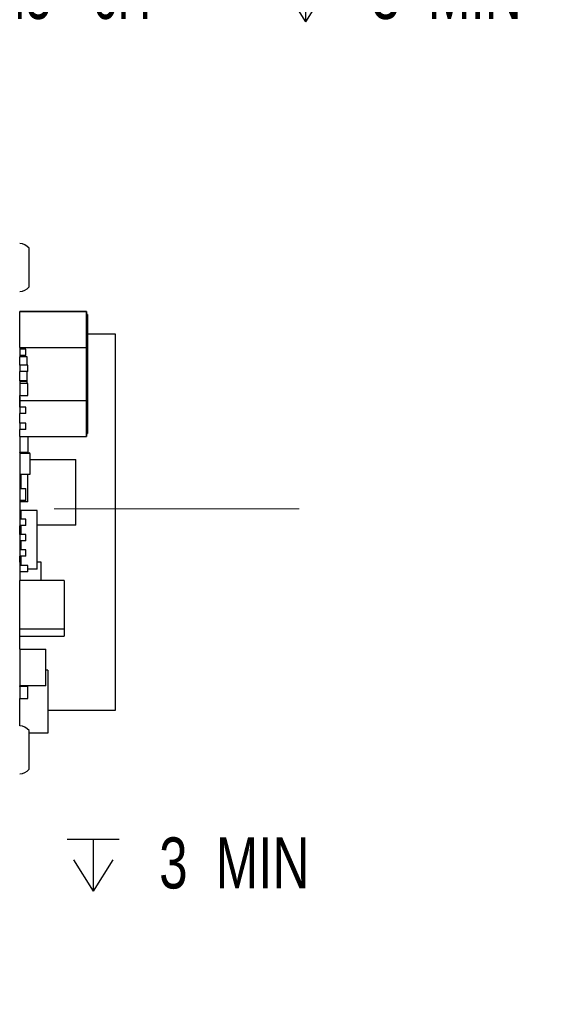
# Paper-space layout 'FFC body' of a CAD drawing. Header units: millimetres. Extents: x 5 to 274, y 4 to 211.
# Tile 4 of 14: x 134 to 162, y 87 to 138. Entities that reach past the tile are written whole.
import ezdxf

# ---------------------------------------------------------------- set-up
doc = ezdxf.new("R2010")
doc.units = ezdxf.units.MM
doc.linetypes.add('CENTERX2', pattern=[20.32, 12.7, -2.54, 2.54, -2.54])
doc.layers.add('DIMENSIONS', color=8, linetype='Continuous')
doc.styles.add('SLDTEXTSTYLE0', font='TXT', dxfattribs={"width": 0.75})
doc.styles.add('SLDTEXTSTYLE3', font='TXT', dxfattribs={"width": 0.675})
doc.dimstyles.new('SLDDIMSTYLE9', dxfattribs={"dimtxt": 2.645833, "dimasz": 3.302, "dimexe": 0, "dimexo": 0.0625, "dimgap": 0.661458, "dimtad": 0, "dimtih": 1, "dimtoh": 1, "dimdec": 6, "dimrnd": 1e-09, "dimzin": 12, "dimdsep": 46, "dimtxsty": 'SLDTEXTSTYLE0', "dimsah": 1, "dimcen": 0, "dimadec": 0, "dimazin": 3, "dimtfac": 1, "dimtofl": 0, "dimtmove": 0, "dimatfit": 3, "dimfxl": 1, "dimfrac": 2, "dimtolj": 1, "dimtzin": 12, "dimarcsym": 0})

# ---------------------------------------------------------------- blocks, each defined once
blk = doc.blocks.new('SW_SYMBOL_HOLE_DEPTH')
at = {"layer": 'DIMENSIONS', "color": 0}
for p, q in [((0, 875), (800, 875)), ((400, 875), (400, 75)), ((100, 555), (400, 75)), ((700, 555), (400, 75))]:
    blk.add_line(p, q, dxfattribs=at)
blk = doc.blocks.new('_D_63')
at = {"layer": 'DIMENSIONS'}
for p, q in [((117.549, 105.606), (110.921, 94.125)), ((110.921, 94.125), (117.271, 94.125))]:
    blk.add_line(p, q, dxfattribs=at)
blk.add_solid([(117.549, 105.606), (115.458, 103), (116.338, 102.492)], dxfattribs=at)
at = {"layer": 'DIMENSIONS', "xscale": 0.0033796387, "yscale": 0.0033796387, "zscale": 0.0033796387}
blk.add_blockref('SW_SYMBOL_HOLE_DEPTH', (136.007, 92.39), dxfattribs=at)
at = {"layer": 'DIMENSIONS', "attachment_point": 1}
for s, insert, char_height, style in [('4X M2 - 6H', (117.271, 95.434), 2.6458, 'SLDTEXTSTYLE3'), ('3', (140.783, 95.434), 2.646, 'SLDTEXTSTYLE0'), ('MIN', (143.713, 95.434), 2.6458, 'SLDTEXTSTYLE0')]:
    blk.add_mtext(s, dxfattribs=dict(at, insert=insert, char_height=char_height, style=style))
blk = doc.blocks.new('_D_69')
at = {"layer": 'DIMENSIONS'}
for p, q in [((119.254, 145.023), (127.125, 139.192)), ((127.125, 139.192), (128.281, 139.192))]:
    blk.add_line(p, q, dxfattribs=at)
blk.add_solid([(119.254, 145.023), (121.605, 142.65), (122.21, 143.466)], dxfattribs=at)
at = {"layer": 'DIMENSIONS', "xscale": 0.0033796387, "yscale": 0.0033796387, "zscale": 0.0033796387}
blk.add_blockref('SW_SYMBOL_HOLE_DEPTH', (147.018, 137.457), dxfattribs=at)
at = {"layer": 'DIMENSIONS', "attachment_point": 1}
for s, insert, char_height, style in [('4X M3 - 6H', (128.281, 140.501), 2.6458, 'SLDTEXTSTYLE3'), ('3', (151.794, 140.501), 2.646, 'SLDTEXTSTYLE0'), ('MIN', (154.724, 140.501), 2.6458, 'SLDTEXTSTYLE0')]:
    blk.add_mtext(s, dxfattribs=dict(at, insert=insert, char_height=char_height, style=style))

psp = doc.layouts.new('FFC body')

# ---------------------------------------------------------------- linework, layer by layer
at = {"color": 7, "linetype": 'Continuous', "lineweight": 25}
for p, q in [((134.0491738, 123.9718718), (134.0491738, 125.9718718)), ((133.5636799, 120.8298598), (133.56368, 122.6963396)), ((137.01368, 122.6963396), (133.56368, 122.6963396)), ((133.94368, 122.6963396), (133.56368, 122.6963396)), ((133.56368, 122.6963396), (133.56368, 122.6963396)), ((133.5636801, 122.6963399), (137.0136801, 122.6963399)), ((133.5636801, 122.6963399), (133.9436801, 122.6963399)), ((133.5636801, 122.6963399), (133.5636801, 122.6963399)), ((133.94368, 122.6963396), (133.9436801, 122.6963399)), ((137.01368, 122.6963396), (137.0136799, 120.8298598)), ((137.0136799, 120.7583254), (137.01368, 122.5463396)), ((137.0136801, 122.6963399), (137.01368, 122.6963396)), ((137.01368, 122.5463396), (137.0136801, 122.5463399)), ((137.01368, 122.5463396), (137.06368, 122.5463396)), ((137.0136802, 120.8298605), (137.0136801, 122.6963399)), ((137.0636801, 122.5463399), (137.0136801, 122.5463399)), ((137.06368, 122.5463396), (137.0636799, 120.7583254)), ((137.0636801, 122.5463399), (137.06368, 122.5463396)), ((137.0636802, 120.7583261), (137.0636801, 122.5463399)), ((138.5136828, 121.5218733), (137.0636802, 121.5218733)), ((138.5136828, 102.0218748), (138.5136828, 121.5218733)), ((137.0636801, 121.0081754), (137.06368, 121.1995077)), ((133.5636799, 120.8298598), (133.5636799, 120.7358382)), ((133.5636799, 120.8298598), (137.0136799, 120.8298598)), ((133.56368, 120.7358382), (133.56368, 120.4068523)), ((133.8636794, 120.7358382), (133.56368, 120.7358382)), ((133.8636794, 120.4068523), (133.8636794, 120.7358382)), ((137.0136799, 120.8298598), (137.0136799, 118.0828191)), ((137.0136799, 118.1543534), (137.0136799, 120.7583254)), ((137.0136799, 120.7583254), (137.0636799, 120.7583254)), ((137.0136802, 118.0828198), (137.0136802, 120.8298605)), ((137.0636799, 120.7583254), (137.0636799, 118.1543534)), ((137.0636801, 120.6427644), (137.0636801, 120.2409439)), ((137.0636802, 118.1543541), (137.0636802, 120.7583261)), ((133.5636799, 120.4068523), (133.5636799, 120.3413394)), ((133.9436799, 120.3413394), (133.5636799, 120.3413394)), ((133.8636794, 120.4068523), (133.56368, 120.4068523)), ((133.56368, 119.9108413), (133.56368, 120.34134)), ((133.9436799, 119.9108413), (133.9436799, 120.3413394)), ((133.5536794, 119.8862659), (133.5536794, 119.6962659)), ((133.5536794, 119.6962659), (133.5636794, 119.6962659)), ((133.5636794, 119.0962659), (133.5636794, 119.5818554)), ((133.56368, 119.9108413), (133.56368, 119.5818554)), ((133.9636792, 119.9108413), (133.56368, 119.9108413)), ((133.9636792, 119.5818554), (133.56368, 119.5818554)), ((133.9436799, 118.9608425), (133.9436799, 119.5818554)), ((133.9636792, 119.5818554), (133.9636792, 119.9108413)), ((133.5536794, 119.0962659), (133.5636794, 119.0962659)), ((133.5536794, 119.0962659), (133.5536794, 118.9062659)), ((133.5636794, 119.0962659), (133.5536794, 119.0962659)), ((133.5536794, 119.0962659), (133.5536794, 119.0962659)), ((133.5636794, 119.0962659), (133.9436799, 119.0962659)), ((133.9436799, 119.0962659), (133.5636794, 119.0962659)), ((133.5636794, 119.0962659), (133.5636794, 119.0962659)), ((133.56368, 119.0608428), (133.56368, 118.9608425)), ((133.9436799, 119.0608428), (133.56368, 119.0608428)), ((133.9636792, 118.9608425), (133.56368, 118.9608425)), ((133.56368, 118.9608425), (133.56368, 118.3318572)), ((133.9636792, 118.3318572), (133.9636792, 118.9608425)), ((137.06368, 118.1806165), (137.06368, 118.6439093)), ((137.06368, 118.1806164), (137.06368, 118.6439092)), ((137.06368, 118.6082935), (137.06368, 118.0619929)), ((137.06368, 118.6082934), (137.06368, 118.0619928)), ((137.0636801, 118.1806166), (137.0636801, 118.6439094)), ((137.0636801, 118.2820069), (137.0636801, 118.6398883)), ((137.0636801, 118.6082936), (137.0636801, 118.061993)), ((133.5536794, 118.2619907), (133.5536794, 117.7819907)), ((133.5636794, 118.2619907), (133.5536794, 118.2619907)), ((133.5636799, 118.0828191), (133.5636799, 118.3318572)), ((133.5636799, 118.0828191), (137.0136799, 118.0828191)), ((133.5636799, 117.7358382), (133.5636799, 118.0828191)), ((133.56368, 118.3318572), (133.9636792, 118.3318572)), ((137.01368, 116.3663396), (137.0136799, 118.1543534)), ((137.0136799, 118.1543534), (137.0636799, 118.1543534)), ((137.0136799, 118.0828191), (137.01368, 116.2163396)), ((137.0136801, 116.2163399), (137.0136802, 118.0828198)), ((137.0636799, 118.1543534), (137.06368, 116.3663396)), ((137.0636799, 117.4886931), (137.06368, 118.0579716)), ((137.06368, 118.0619929), (137.06368, 117.4886933)), ((137.06368, 118.0619928), (137.06368, 117.4886932)), ((137.06368, 117.4886933), (137.0636801, 118.0579718)), ((137.06368, 117.4886932), (137.06368, 118.0579717)), ((137.0636801, 117.9459544), (137.06368, 117.4530775)), ((137.06368, 117.9459543), (137.06368, 117.4530774)), ((137.06368, 117.9459542), (137.06368, 117.4530773)), ((137.0636801, 116.3663399), (137.0636802, 118.1543541)), ((137.0636801, 118.061993), (137.0636801, 117.4886934)), ((133.5636794, 117.7819907), (133.5536794, 117.7819907)), ((133.5636799, 116.9003623), (133.5636799, 117.4068523)), ((133.56368, 117.7358382), (133.56368, 117.4068523)), ((133.8636794, 117.7358382), (133.56368, 117.7358382)), ((133.8636794, 117.4068523), (133.56368, 117.4068523)), ((133.8636794, 117.4068523), (133.8636794, 117.7358382)), ((133.8636794, 116.9003623), (133.56368, 116.9003623)), ((133.56368, 116.9003623), (133.56368, 116.5713764)), ((133.8636794, 116.5713764), (133.8636794, 116.9003623)), ((133.56368, 116.2163396), (133.5636799, 116.5713764)), ((133.8636794, 116.5713764), (133.56368, 116.5713764)), ((137.01368, 116.3663396), (137.06368, 116.3663396)), ((137.06368, 116.3663396), (137.0636801, 116.3663399)), ((133.56368, 116.2163399), (133.56368, 115.3858723)), ((133.56368, 116.2163396), (137.01368, 116.2163396)), ((133.9936792, 115.3858723), (133.9936792, 116.2163396)), ((137.01368, 116.2163396), (137.0136801, 116.2163399)), ((133.5536794, 115.3614589), (133.5536794, 114.8814589)), ((133.5636794, 115.3614589), (133.5536794, 115.3614589)), ((133.5636794, 115.3714589), (134.0436794, 115.3714589)), ((133.5636794, 115.3614589), (133.5636794, 115.3714589)), ((133.9936792, 115.3858723), (133.56368, 115.3858723)), ((133.56368, 115.371459), (133.56368, 115.3858723)), ((134.0436794, 115.3614589), (134.0436794, 115.3714589)), ((134.0436794, 115.3614589), (134.0536794, 115.3614589)), ((134.0536794, 115.3338438), (134.0536794, 115.3614589)), ((133.5636794, 114.8814589), (133.5536794, 114.8814589)), ((134.09368, 115.3338438), (133.56368, 115.3338438)), ((133.56368, 115.3338438), (133.56368, 115.3338437)), ((134.09368, 115.3338437), (133.56368, 115.3338437)), ((133.56368, 115.3338437), (133.56368, 114.2588437)), ((134.09368, 115.3338437), (134.09368, 115.3338438)), ((134.09368, 114.2588437), (134.09368, 115.3338437)), ((134.09368, 115.0158703), (136.4636793, 115.0158703)), ((136.4636793, 111.615872), (136.4636793, 115.0158703)), ((133.56368, 114.2588437), (133.56368, 113.5276226)), ((133.56368, 114.2588437), (134.09368, 114.2588437)), ((133.6036799, 114.2588437), (133.6036799, 113.5276226)), ((133.9636792, 112.8212641), (133.9636792, 114.2588437)), ((133.56368, 113.5276226), (133.8636794, 113.5276226)), ((133.56368, 113.5276226), (133.56368, 112.8986373)), ((133.8636794, 112.8986373), (133.8636794, 113.5276226)), ((133.56368, 112.8986373), (133.56368, 112.2108387)), ((133.8636794, 112.8986373), (133.56368, 112.8986373)), ((133.6036799, 112.8986373), (133.6036799, 112.8212641)), ((133.9636792, 112.8212641), (133.6036799, 112.8212641)), ((134.4636807, 112.3864271), (133.6136799, 112.3864271)), ((133.6136799, 112.3864271), (133.6136799, 111.935839)), ((134.4636807, 109.3364255), (134.4636807, 112.3864271)), ((133.56368, 112.2108387), (133.6136799, 112.2108387)), ((133.56368, 112.2108387), (133.56368, 111.935839)), ((133.56368, 111.935839), (133.56368, 111.6068531)), ((133.8636794, 111.935839), (133.56368, 111.935839)), ((133.8636794, 111.6068531), (133.8636794, 111.935839)), ((133.56368, 111.6068531), (133.56368, 111.5818534)), ((133.8636794, 111.6068531), (133.56368, 111.6068531)), ((133.6136799, 111.5818534), (133.56368, 111.5818534)), ((133.56368, 111.1319182), (133.56368, 111.5818534)), ((133.6136799, 111.6068531), (133.6136799, 111.1319182)), ((136.4636793, 111.615872), (134.4636807, 111.615872)), ((133.5536794, 110.9362308), (133.5536794, 110.4562308)), ((133.5636794, 110.9362308), (133.5536794, 110.9362308)), ((133.56368, 111.1319182), (133.56368, 110.8029324)), ((133.8636794, 111.1319182), (133.56368, 111.1319182)), ((133.8636794, 110.8029324), (133.56368, 110.8029324)), ((133.6136799, 110.8029324), (133.6136799, 110.3346389)), ((133.8636794, 110.8029324), (133.8636794, 111.1319182)), ((133.5636794, 110.4562308), (133.5536794, 110.4562308)), ((133.56368, 110.6858372), (133.56368, 110.3346389)), ((133.56368, 110.6858372), (133.6136799, 110.6858372)), ((133.56368, 110.3346389), (133.56368, 110.005653)), ((133.8636794, 110.3346389), (133.56368, 110.3346389)), ((133.8636794, 110.005653), (133.8636794, 110.3346389)), ((133.8636794, 110.005653), (133.56368, 110.005653)), ((133.56368, 109.6963457), (133.56368, 110.005653)), ((133.6136799, 110.005653), (133.6136799, 109.5358413)), ((133.56368, 109.6963457), (133.56368, 109.5358413)), ((133.6136799, 109.6963457), (133.56368, 109.6963457)), ((133.9636792, 109.5358413), (133.56368, 109.5358413)), ((133.56368, 109.5358413), (133.56368, 109.2068554)), ((133.9636792, 109.2068554), (133.9636792, 109.5358413)), ((134.4636807, 109.3364255), (133.9636792, 109.3364255)), ((134.6636804, 109.6963457), (134.4636807, 109.6963457)), ((134.6636804, 108.7464412), (134.6636804, 109.6963457)), ((133.56368, 109.2068554), (133.56368, 108.7464412)), ((133.9636792, 109.2068554), (133.56368, 109.2068554)), ((133.56368, 106.2464309), (133.56368, 108.7464412)), ((135.8636805, 108.7464412), (133.56368, 108.7464412)), ((135.8636805, 108.7464412), (135.8636805, 106.2464309)), ((133.56368, 106.2464309), (135.8636805, 106.2464309)), ((133.56368, 105.8654304), (133.56368, 106.2464309)), ((135.8636805, 106.2464309), (135.8636805, 105.8654304)), ((133.56368, 105.1903484), (133.56368, 105.8654304)), ((133.56368, 105.8654304), (135.8636805, 105.8654304)), ((133.56368, 105.1903484), (133.56368, 103.2903472)), ((133.56368, 105.1903484), (134.9136799, 105.1903484)), ((134.9136799, 103.2903472), (134.9136799, 105.1903484)), ((135.0136797, 104.1114097), (134.9136799, 104.1114097)), ((135.0136797, 104.1114097), (135.0136797, 100.8314365)), ((134.9136799, 103.2903472), (133.56368, 103.2903472)), ((133.56368, 103.2608379), (133.56368, 103.2903472)), ((133.9636792, 103.2608379), (133.56368, 103.2608379)), ((133.56368, 103.2608379), (133.56368, 102.6318526)), ((133.9636792, 102.6318526), (133.9636792, 103.2608379)), ((133.56368, 102.6318526), (133.9636792, 102.6318526)), ((133.56368, 101.2205413), (133.56368, 102.6318526)), ((135.0136797, 102.0218748), (138.5136828, 102.0218748)), ((134.0491738, 98.9718718), (134.0491738, 100.9718718)), ((135.0136797, 100.8314365), (134.0491738, 100.8314365))]:
    psp.add_line(p, q, dxfattribs=at)
at = {"color": 7, "linetype": 'CENTERX2', "lineweight": 18}
psp.add_line((148.0413837, 112.4718718), (110.542867, 112.4718718), dxfattribs=at)
at = {"color": 7, "linetype": 'Continuous', "lineweight": 25}
for centre, radius, start, end in [((133.4879263, 125.4743768), 0.75, 41.55407748, 85.31582017), ((133.4879263, 124.4693668), 0.75, 274.68417983, 318.44592252), ((133.5636794, 119.8862659), 0.01, 90, 180), ((133.5636794, 119.8862659), 0.01, 90, 180), ((133.5636794, 118.9062659), 0.01, 180, 270), ((133.5636794, 118.2619907), 0.01, 90, 180), ((133.5636794, 118.2619907), 0.01, 90, 180), ((133.5636794, 117.7819907), 0.01, 180, 270), ((133.5636794, 115.3614589), 0.01, 90, 180), ((133.5636794, 115.3614589), 0.01, 90, 180), ((134.0436794, 115.3614589), 0.01, 0, 90), ((134.0436794, 115.3614589), 0.01, 0, 90), ((133.5636794, 114.8814589), 0.01, 180, 270), ((133.5636794, 110.9362308), 0.01, 90, 180), ((133.5636794, 110.9362308), 0.01, 90, 180), ((133.5636794, 110.9364597), 0.01, 90, 159.95199954), ((133.5636794, 110.4562308), 0.01, 180, 270), ((133.4879263, 100.4743768), 0.75, 41.55407748, 85.31582017), ((133.4879263, 99.4693668), 0.75, 274.68417983, 318.44592252)]:
    psp.add_arc(centre, radius, start, end, dxfattribs=at)
for points, knots in [([(137.06368, 121.1457343), (137.06368, 121.1463774), (137.06368, 121.1495925), (137.06368, 121.1630739), (137.06368, 121.1860417), (137.06368, 121.2112907), (137.06368, 121.2363324), (137.06368, 121.256201), (137.06368, 121.2808266), (137.06368, 121.3003603), (137.06368, 121.3245654), (137.06368, 121.3437611), (137.06368, 121.3675425), (137.06368, 121.3863978), (137.06368, 121.4097516), (137.06368, 121.4282631), (137.06368, 121.4511847), (137.06368, 121.4693478), (137.06368, 121.4918304), (137.06368, 121.5140914), (137.06368, 121.5360516), (137.06368, 121.5577819), (137.06368, 121.5792811), (137.06368, 121.6004652), (137.06368, 121.621407), (137.06368, 121.6421044), (137.06368, 121.6624667), (137.06368, 121.6825699), (137.06368, 121.6984428), (137.06368, 121.7180123), (137.06368, 121.7373066), (137.06368, 121.75622), (137.06368, 121.7748363), (137.06368, 121.7931507), (137.06368, 121.811045), (137.06368, 121.82861), (137.06368, 121.8458395), (137.06368, 121.8625997), (137.06368, 121.8789905), (137.06368, 121.8950037), (137.06368, 121.9104869), (137.06368, 121.9255509), (137.06368, 121.9401857), (137.06368, 121.9542158), (137.06368, 121.9677661), (137.06368, 121.9782128), (137.06368, 121.9907495), (137.06368, 122.0027509), (137.06368, 122.0139957), (137.06368, 122.0246394), (137.06368, 122.0326606), (137.06368, 122.0420331), (137.06368, 122.0489942), (137.06368, 122.0569857), (137.06368, 122.0627969), (137.06368, 122.0692939), (137.06368, 122.0750063), (137.06368, 122.0796215), (137.06368, 122.083378), (137.06368, 122.0856833), (137.06368, 122.0876586), (137.06368, 122.0885028), (137.06368, 122.0886138), (137.06368, 122.0879398), (137.06368, 122.086128), (137.06368, 122.0839056), (137.06368, 122.0801325), (137.06368, 122.0744198), (137.06368, 122.0673806), (137.06368, 122.063073)], [0, 0, 0, 0, 0.0011815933, 0.0059080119, 0.0248163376, 0.0437242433, 0.053177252, 0.0720846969, 0.0815376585, 0.1004447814, 0.1098977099, 0.1288046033, 0.1382575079, 0.1571642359, 0.1666171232, 0.1855237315, 0.1949766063, 0.2138831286, 0.2233359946, 0.2422424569, 0.2611488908, 0.2706017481, 0.2895081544, 0.3084145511, 0.3178674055, 0.3367737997, 0.3556801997, 0.3651330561, 0.3840394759, 0.3934923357, 0.4123987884, 0.4313052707, 0.44075814, 0.459664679, 0.4785712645, 0.4880241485, 0.5069308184, 0.5258375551, 0.5352904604, 0.5541973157, 0.5731042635, 0.5825571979, 0.6014643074, 0.6203715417, 0.6298245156, 0.6487319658, 0.6581849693, 0.6770926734, 0.6960005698, 0.7054536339, 0.7243618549, 0.7338149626, 0.7527235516, 0.7621767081, 0.7810857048, 0.7905389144, 0.8094483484, 0.8283580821, 0.8378113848, 0.8567215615, 0.8661749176, 0.8850855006, 0.8945389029, 0.9134498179, 0.9229032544, 0.9418143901, 0.9512678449, 0.9701790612, 1, 1, 1, 1]), ([(137.06368, 122.063073), (137.06368, 122.0628877), (137.06368, 122.0619611), (137.06368, 122.0602132), (137.06368, 122.0577356), (137.06368, 122.0551067), (137.06368, 122.0523301), (137.06368, 122.0494072), (137.06368, 122.0463401), (137.06368, 122.0431309), (137.06368, 122.0397818), (137.06368, 122.0362951), (137.06368, 122.0326731), (137.06368, 122.0289182), (137.06368, 122.0250327), (137.0636801, 122.0210192), (137.0636801, 122.0168802), (137.0636801, 122.012618), (137.0636801, 122.0082353), (137.0636801, 122.0037346), (137.0636801, 121.9991184), (137.0636801, 121.9943892), (137.0636801, 121.9895495), (137.0636801, 121.9846019), (137.0636801, 121.9795488), (137.0636801, 121.9743927), (137.0636801, 121.969136), (137.0636801, 121.9637812), (137.0636801, 121.9583306), (137.0636801, 121.9527866), (137.0636801, 121.9452729), (137.0636801, 121.9375809), (137.0636801, 121.9297209), (137.0636801, 121.9237439), (137.0636801, 121.9176868), (137.0636801, 121.9115519), (137.0636801, 121.9053411), (137.0636801, 121.8990564), (137.0636801, 121.8926999), (137.0636801, 121.8862735), (137.0636801, 121.8797791), (137.0636801, 121.8732186), (137.0636801, 121.8665939), (137.0636801, 121.8599067), (137.0636801, 121.8531587), (137.0636801, 121.8440827), (137.0636801, 121.8348917), (137.0636801, 121.8255934), (137.0636801, 121.8185675), (137.0636801, 121.811491), (137.0636801, 121.8043653), (137.0636801, 121.797192), (137.0636801, 121.7899727), (137.0636801, 121.7827088), (137.0636801, 121.7754017), (137.0636801, 121.7656032), (137.0636801, 121.7557236), (137.0636801, 121.7457697), (137.0636801, 121.7382683), (137.0636801, 121.7307322), (137.0636801, 121.7231628), (137.0636801, 121.7155612), (137.0636801, 121.7079289), (137.0636801, 121.697713), (137.0636801, 121.6874402), (137.0636801, 121.6771169), (137.0636801, 121.6693496), (137.0636801, 121.6576664), (137.0636801, 121.6485198), (137.0636801, 121.6419864)], [0, 0, 0, 0, 0.0034841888, 0.0174215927, 0.0313589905, 0.0452963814, 0.0592337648, 0.0731711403, 0.0871085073, 0.1010458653, 0.1149832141, 0.1289205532, 0.1428578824, 0.1567952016, 0.1707325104, 0.1846698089, 0.1986070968, 0.2125443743, 0.2264816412, 0.2404188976, 0.2543561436, 0.2682933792, 0.2822306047, 0.29616782, 0.3101050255, 0.3240422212, 0.3379794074, 0.3519165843, 0.3658537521, 0.379790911, 0.3937280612, 0.4216049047, 0.4355420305, 0.4494791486, 0.4634162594, 0.477353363, 0.4912904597, 0.5052275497, 0.5191646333, 0.5331017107, 0.5470387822, 0.560975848, 0.5749129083, 0.5888499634, 0.6027870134, 0.6167240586, 0.6446001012, 0.6585371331, 0.672474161, 0.686411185, 0.7003482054, 0.7142852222, 0.7282222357, 0.7421592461, 0.7560962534, 0.7700332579, 0.7979089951, 0.8118459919, 0.8257829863, 0.8397199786, 0.8536569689, 0.8675939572, 0.8815309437, 0.8954679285, 0.9233435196, 0.9372804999, 0.9512174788, 0.9651544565, 1, 1, 1, 1]), ([(137.06368, 121.7701943), (137.06368, 121.7704683), (137.06368, 121.7718385), (137.06368, 121.7752339), (137.06368, 121.7798997), (137.06368, 121.7845616), (137.06368, 121.7882863), (137.06368, 121.790613), (137.06368, 121.7923684), (137.06368, 121.793561), (137.06368, 121.7940289), (137.06368, 121.7939776), (137.06368, 121.79342), (137.06368, 121.7922238), (137.06368, 121.7905774), (137.06368, 121.7884945), (137.06368, 121.7853419), (137.06368, 121.7815795), (137.06368, 121.7779706), (137.06368, 121.774031), (137.06368, 121.7697717), (137.06368, 121.7641844), (137.06368, 121.758153), (137.06368, 121.7517072), (137.06368, 121.744874), (137.06368, 121.7376782), (137.06368, 121.7301425), (137.06368, 121.7222875), (137.06368, 121.7141321), (137.06368, 121.7056934), (137.06368, 121.6969871), (137.06368, 121.6880277), (137.06368, 121.6788281), (137.06368, 121.6694005), (137.06368, 121.6597557), (137.06368, 121.6499038), (137.06368, 121.6365037), (137.06368, 121.6227242), (137.06368, 121.6085969), (137.06368, 121.597834), (137.06368, 121.5869092), (137.06368, 121.5758283), (137.06368, 121.5645964), (137.06368, 121.549425), (137.06368, 121.5339692), (137.06368, 121.5182459), (137.06368, 121.506323), (137.06368, 121.4942725), (137.06368, 121.4820972), (137.06368, 121.4657006), (137.06368, 121.4490643), (137.06368, 121.4321983), (137.06368, 121.4194357), (137.06368, 121.4065614), (137.06368, 121.3935771), (137.06368, 121.3761194), (137.06368, 121.3584463), (137.06368, 121.3405635), (137.06368, 121.3270474), (137.06368, 121.3134279), (137.06368, 121.2997055), (137.06368, 121.2812725), (137.06368, 121.2626353), (137.06368, 121.2437977), (137.06368, 121.2295694), (137.06368, 121.2152417), (137.06368, 121.2008118), (137.06368, 121.1790089), (137.06368, 121.1617671), (137.06368, 121.1494446)], [0, 0, 0, 0, 0.001782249, 0.0089120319, 0.0231766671, 0.0374412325, 0.0517056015, 0.0659696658, 0.0730993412, 0.0873628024, 0.1016258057, 0.1087553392, 0.1230176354, 0.1372794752, 0.1444088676, 0.1586700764, 0.1729309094, 0.1871914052, 0.2014516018, 0.2085808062, 0.2228406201, 0.2371002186, 0.2513596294, 0.2656188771, 0.2798779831, 0.2941369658, 0.3083958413, 0.3226546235, 0.3369133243, 0.3511719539, 0.3654305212, 0.3796890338, 0.3939474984, 0.4082059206, 0.4224643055, 0.4367226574, 0.4509809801, 0.4794999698, 0.4937582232, 0.5080164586, 0.522274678, 0.5365328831, 0.5507910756, 0.565049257, 0.593567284, 0.6078254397, 0.622083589, 0.636341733, 0.6505998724, 0.6648580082, 0.6933757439, 0.7076338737, 0.7218920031, 0.7361501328, 0.7504082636, 0.7646663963, 0.793184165, 0.8074423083, 0.8217004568, 0.8359586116, 0.8502167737, 0.8644749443, 0.8929930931, 0.9072512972, 0.9215095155, 0.93576775, 0.9500260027, 0.9642842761, 1, 1, 1, 1]), ([(137.06368, 121.1995077), (137.06368, 121.1999485), (137.06368, 121.2021525), (137.06368, 121.2079519), (137.06368, 121.2170951), (137.06368, 121.2265305), (137.06368, 121.2342465), (137.06368, 121.2420731), (137.06368, 121.2500633), (137.06368, 121.2602475), (137.06368, 121.2685502), (137.06368, 121.2770018), (137.06368, 121.2855514), (137.06368, 121.2942459), (137.06368, 121.3052871), (137.06368, 121.3142571), (137.06368, 121.3233577), (137.06368, 121.3325442), (137.06368, 121.3418573), (137.06368, 121.3512907), (137.06368, 121.3608029), (137.06368, 121.3704312), (137.06368, 121.3801688), (137.06368, 121.3899779), (137.06368, 121.3998918), (137.06368, 121.409903), (137.06368, 121.4199773), (137.06368, 121.430144), (137.06368, 121.4403938), (137.06368, 121.4506971), (137.06368, 121.4610777), (137.06368, 121.4715242), (137.06368, 121.4793898), (137.06368, 121.4899157), (137.06368, 121.5004944), (137.06368, 121.5111104), (137.06368, 121.5190877), (137.06368, 121.5270772), (137.06368, 121.5377414), (137.06368, 121.5484151), (137.06368, 121.5590749), (137.06368, 121.5670576), (137.06368, 121.5750231), (137.06368, 121.582965), (137.06368, 121.5908768), (137.06368, 121.6013772), (137.06368, 121.6117907), (137.06368, 121.6220785), (137.06368, 121.629723), (137.06368, 121.6372876), (137.06368, 121.644763), (137.06368, 121.6521389), (137.06368, 121.6594055), (137.06368, 121.6689362), (137.06368, 121.67821), (137.06368, 121.6871793), (137.06368, 121.6937451), (137.06368, 121.7001415), (137.06368, 121.7063599), (137.06368, 121.7123925), (137.06368, 121.7201798), (137.06368, 121.7275705), (137.06368, 121.7345393), (137.06368, 121.7395527), (137.06368, 121.7443507), (137.06368, 121.7504622), (137.06368, 121.7561315), (137.06368, 121.7633453), (137.06368, 121.7673442), (137.06368, 121.7701943)], [0, 0, 0, 0, 0.0029500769, 0.0147507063, 0.0383540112, 0.0619572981, 0.0737579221, 0.0855585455, 0.1091618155, 0.1209624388, 0.1445657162, 0.1563663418, 0.1681669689, 0.1917702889, 0.2035709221, 0.2271743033, 0.2389749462, 0.2507755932, 0.2743791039, 0.2861797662, 0.2979804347, 0.3215841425, 0.3333848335, 0.3451855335, 0.3687895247, 0.3805902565, 0.3923910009, 0.4159953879, 0.4277961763, 0.4395969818, 0.4632019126, 0.4750027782, 0.486803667, 0.4986045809, 0.5222104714, 0.5340114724, 0.5458125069, 0.5576135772, 0.5694146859, 0.5930222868, 0.6048235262, 0.6166248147, 0.6284261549, 0.6402275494, 0.6520290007, 0.663830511, 0.6874415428, 0.69924324, 0.711045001, 0.7228468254, 0.7346487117, 0.7464506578, 0.7582526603, 0.7700547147, 0.7936699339, 0.8054721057, 0.8172743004, 0.8290765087, 0.8408787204, 0.8526809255, 0.8644831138, 0.8880986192, 0.8999006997, 0.9117027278, 0.9235046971, 0.9353066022, 0.9589194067, 0.9707210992, 1, 1, 1, 1]), ([(137.0636801, 121.6419864), (137.0636801, 121.641332), (137.0636801, 121.6380599), (137.0636801, 121.6321602), (137.0636801, 121.6242773), (137.0636801, 121.6137449), (137.0636801, 121.6031824), (137.0636801, 121.5925954), (137.0636801, 121.584644), (137.0636801, 121.5766825), (137.0636801, 121.5660551), (137.0636801, 121.5554117), (137.0636801, 121.544758), (137.0636801, 121.5367635), (137.0636801, 121.528766), (137.0636801, 121.5207665), (137.0636801, 121.5100992), (137.0636801, 121.4994321), (137.0636801, 121.4887707), (137.0636801, 121.4807785), (137.0636801, 121.4727912), (137.0636801, 121.4621492), (137.0636801, 121.4515211), (137.0636801, 121.4409121), (137.0636801, 121.4329659), (137.0636801, 121.4223863), (137.0636801, 121.4118316), (137.0636801, 121.4013071), (137.0636801, 121.3934299), (137.0636801, 121.3829494), (137.0636801, 121.3725047), (137.0636801, 121.3621011), (137.0636801, 121.3543198), (137.0636801, 121.3439743), (137.0636801, 121.3336753), (137.0636801, 121.3234277), (137.0636801, 121.3157686), (137.0636801, 121.3055929), (137.0636801, 121.2954738), (137.0636801, 121.285416), (137.0636801, 121.2754), (137.0636801, 121.2654483), (137.0636801, 121.2555654), (137.0636801, 121.2481884), (137.0636801, 121.2384002), (137.0636801, 121.2286853), (137.0636801, 121.2190478), (137.0636801, 121.2094627), (137.0636801, 121.1999576), (137.0636801, 121.1905361), (137.0636801, 121.1811713), (137.0636801, 121.1718923), (137.0636801, 121.1604052), (137.0636801, 121.1513056), (137.0636801, 121.1422992), (137.0636801, 121.1333555), (137.0636801, 121.1245066), (137.0636801, 121.1135674), (137.0636801, 121.1049142), (137.0636801, 121.0963615), (137.0636801, 121.0878762), (137.0636801, 121.0794925), (137.0636801, 121.0691423), (137.0636801, 121.060966), (137.0636801, 121.0508778), (137.0636801, 121.0429122), (137.0636801, 121.0330917), (137.0636801, 121.0220636), (137.0636801, 121.0132345), (137.0636801, 121.0081754)], [0, 0, 0, 0, 0.0028756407, 0.0143784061, 0.0258811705, 0.0373839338, 0.0603907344, 0.0718934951, 0.0833962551, 0.0948990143, 0.1064017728, 0.1294085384, 0.1409112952, 0.1524140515, 0.1639168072, 0.1754195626, 0.1869223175, 0.2099290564, 0.2214318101, 0.2329345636, 0.2444373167, 0.2559400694, 0.2789467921, 0.290449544, 0.3019522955, 0.3134550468, 0.3364617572, 0.3479645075, 0.3594672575, 0.3709700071, 0.3939767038, 0.4054794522, 0.4169822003, 0.4284849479, 0.4514916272, 0.4629943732, 0.4744971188, 0.4859998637, 0.5090065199, 0.5205092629, 0.532012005, 0.5550186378, 0.5665213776, 0.5780241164, 0.5895268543, 0.6125334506, 0.6240361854, 0.6355389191, 0.6585454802, 0.6700482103, 0.6815509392, 0.7045574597, 0.7160601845, 0.7390666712, 0.7505693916, 0.7620721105, 0.785078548, 0.796581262, 0.8195876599, 0.8310903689, 0.842593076, 0.865599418, 0.8771021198, 0.9001084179, 0.9116111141, 0.9346173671, 0.9461200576, 0.9691262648, 1, 1, 1, 1]), ([(137.06368, 121.1494446), (137.06368, 121.1488269), (137.06368, 121.1457381), (137.06368, 121.132739), (137.06368, 121.1103004), (137.06368, 121.0851081), (137.06368, 121.0597347), (137.06368, 121.039294), (137.06368, 121.0135817), (137.06368, 120.992886), (137.06368, 120.972079), (137.06368, 120.9512008), (137.06368, 120.9302208), (137.06368, 120.9091558), (137.06368, 120.8880379), (137.06368, 120.8668465), (137.06368, 120.8456015), (137.06368, 120.829645), (137.06368, 120.8083437), (137.06368, 120.7870123), (137.06368, 120.7656757), (137.06368, 120.7443418), (137.06368, 120.7230213), (137.06368, 120.7017449), (137.06368, 120.6858162), (137.06368, 120.6699226), (137.06368, 120.6487871), (137.06368, 120.6277507), (137.06368, 120.6068551), (137.06368, 120.591263), (137.06368, 120.5757595), (137.06368, 120.555219), (137.06368, 120.5348956), (137.06368, 120.5148447), (137.06368, 120.4999549), (137.06368, 120.4852255), (137.06368, 120.4706702), (137.06368, 120.4563027), (137.06368, 120.4374141), (137.06368, 120.4189556), (137.06368, 120.400997), (137.06368, 120.3877922), (137.06368, 120.3748654), (137.06368, 120.3622314), (137.06368, 120.349905), (137.06368, 120.3379002), (137.06368, 120.3223389), (137.06368, 120.3074708), (137.06368, 120.2933513), (137.06368, 120.2831449), (137.06368, 120.2733296), (137.06368, 120.2639128), (137.06368, 120.2518956), (137.06368, 120.2406967), (137.06368, 120.2303349), (137.06368, 120.2229822), (137.06368, 120.2160472), (137.06368, 120.2073548), (137.06368, 120.1994893), (137.06368, 120.1924388), (137.06368, 120.1859229), (137.06368, 120.1801966), (137.06368, 120.1752342), (137.06368, 120.1707699), (137.06368, 120.1670374), (137.06368, 120.1632411), (137.06368, 120.1608983), (137.06368, 120.1582869), (137.06368, 120.1576798), (137.06368, 120.1572242)], [0, 0, 0, 0, 0.0014767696, 0.0073838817, 0.0310145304, 0.0546452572, 0.0664597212, 0.0900905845, 0.1019050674, 0.1255360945, 0.1373506, 0.149165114, 0.1727964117, 0.1846109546, 0.1964255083, 0.2200571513, 0.2318717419, 0.2436863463, 0.2555009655, 0.2791331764, 0.2909478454, 0.302762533, 0.3263953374, 0.3382100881, 0.3500248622, 0.3618396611, 0.3736544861, 0.3972884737, 0.4091033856, 0.4209183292, 0.432733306, 0.4445483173, 0.468183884, 0.4799990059, 0.4918141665, 0.5036293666, 0.5154446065, 0.5272598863, 0.5390752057, 0.5627132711, 0.5745287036, 0.5863441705, 0.598159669, 0.6099751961, 0.6217907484, 0.6336063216, 0.6454219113, 0.669061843, 0.6808774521, 0.6926930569, 0.704508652, 0.7163242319, 0.7281397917, 0.7517790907, 0.7635945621, 0.7754099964, 0.7872253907, 0.7990407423, 0.8226781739, 0.8344933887, 0.8463085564, 0.8699444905, 0.8817595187, 0.8935745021, 0.9172089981, 0.9290238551, 0.9526573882, 0.9644721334, 1, 1, 1, 1]), ([(137.06368, 119.8592875), (137.06368, 119.8592523), (137.06368, 119.8591517), (137.06368, 119.8594881), (137.06368, 119.8603698), (137.06368, 119.8621125), (137.06368, 119.8644434), (137.06368, 119.8673872), (137.06368, 119.8711541), (137.06368, 119.8755472), (137.06368, 119.8805703), (137.06368, 119.8864428), (137.06368, 119.8929581), (137.06368, 119.8986875), (137.06368, 119.9064996), (137.06368, 119.9132723), (137.06368, 119.9223938), (137.06368, 119.9321736), (137.06368, 119.9428321), (137.06368, 119.9541484), (137.06368, 119.9637286), (137.06368, 119.9763582), (137.06368, 119.9869854), (137.06368, 120.000916), (137.06368, 120.0125768), (137.06368, 120.0277872), (137.06368, 120.0436292), (137.06368, 120.060296), (137.06368, 120.077565), (137.06368, 120.0918583), (137.06368, 120.1103013), (137.06368, 120.125512), (137.06368, 120.1450707), (137.06368, 120.161148), (137.06368, 120.1817547), (137.06368, 120.2028626), (137.06368, 120.2246007), (137.06368, 120.246781), (137.06368, 120.2648709), (137.06368, 120.2878816), (137.06368, 120.3112796), (137.06368, 120.3351507), (137.06368, 120.3593439), (137.06368, 120.378947), (137.06368, 120.4037274), (137.06368, 120.4287734), (137.06368, 120.4592027), (137.06368, 120.4848346), (137.06368, 120.5106426), (137.06368, 120.5366171), (137.06368, 120.568009), (137.06368, 120.5943225), (137.06368, 120.6207268), (137.06368, 120.6472144), (137.06368, 120.6790975), (137.06368, 120.7110488), (137.06368, 120.7430403), (137.06368, 120.7750468), (137.06368, 120.8070451), (137.06368, 120.8390143), (137.06368, 120.8709354), (137.06368, 120.9027913), (137.06368, 120.934567), (137.06368, 120.9662484), (137.06368, 120.9978248), (137.06368, 121.0292805), (137.06368, 121.0788023), (137.06368, 121.1174332), (137.06368, 121.1457343)], [0, 0, 0, 0, 0.0047074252, 0.0134773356, 0.0310185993, 0.0485599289, 0.0573298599, 0.0748712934, 0.0924127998, 0.1011827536, 0.1187243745, 0.136266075, 0.1450360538, 0.1625778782, 0.1713478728, 0.1888898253, 0.1976598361, 0.2152019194, 0.2327440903, 0.2415141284, 0.259056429, 0.2678264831, 0.2853689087, 0.2941389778, 0.3116815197, 0.3204516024, 0.3379942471, 0.3555369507, 0.3643070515, 0.3818498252, 0.3906199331, 0.4081627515, 0.416932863, 0.4344756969, 0.4432458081, 0.460788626, 0.4783314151, 0.487101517, 0.5046442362, 0.5134143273, 0.5309569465, 0.5484994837, 0.557269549, 0.574811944, 0.5835819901, 0.6011242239, 0.6186663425, 0.6362083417, 0.6449783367, 0.6625201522, 0.6800618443, 0.6976034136, 0.7063733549, 0.723914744, 0.7414560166, 0.7589971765, 0.776538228, 0.7940791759, 0.8116200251, 0.8291607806, 0.8467014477, 0.8642420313, 0.8817825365, 0.8993229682, 0.916863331, 0.9344036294, 0.9519438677, 1, 1, 1, 1]), ([(137.06368, 120.1572473), (137.06368, 120.1574143), (137.06368, 120.1576647), (137.06368, 120.1584718), (137.06368, 120.1594663), (137.06368, 120.1607639), (137.06368, 120.162321), (137.06368, 120.1640433), (137.06368, 120.1659988), (137.06368, 120.1687048), (137.06368, 120.1710683), (137.06368, 120.1742475), (137.06368, 120.1776414), (137.06368, 120.1812967), (137.06368, 120.1851321), (137.06368, 120.1891408), (137.06368, 120.1933631), (137.06368, 120.1977343), (137.06368, 120.2022496), (137.06368, 120.2078835), (137.06368, 120.2137198), (137.06368, 120.2187425), (137.06368, 120.223878), (137.06368, 120.2291234), (137.06368, 120.235585), (137.06368, 120.2422058), (137.06368, 120.2489789), (137.06368, 120.2558978), (137.06368, 120.2629568), (137.06368, 120.2701508), (137.06368, 120.2774749), (137.06368, 120.284925), (137.06368, 120.2924971), (137.06368, 120.3001878), (137.06368, 120.3079938), (137.06368, 120.3159122), (137.06368, 120.3239403), (137.06368, 120.3320759), (137.0636801, 120.3403167), (137.0636801, 120.3486608), (137.0636801, 120.3571064), (137.0636801, 120.365652), (137.0636801, 120.3742961), (137.0636801, 120.3830376), (137.0636801, 120.3918753), (137.0636801, 120.4008084), (137.0636801, 120.4128452), (137.0636801, 120.4250699), (137.0636801, 120.4374802), (137.0636801, 120.4468805), (137.0636801, 120.4563733), (137.0636801, 120.4659585), (137.0636801, 120.4756361), (137.0636801, 120.4854064), (137.0636801, 120.4952696), (137.0636801, 120.5052261), (137.0636801, 120.5152765), (137.0636801, 120.5254214), (137.0636801, 120.5356615), (137.0636801, 120.5459977), (137.0636801, 120.5599088), (137.0636801, 120.5740165), (137.0636801, 120.5883257), (137.0636801, 120.5991591), (137.0636801, 120.6100992), (137.0636801, 120.6245504), (137.0636801, 120.6355324), (137.0636801, 120.6427644)], [0, 0, 0, 0, 0.0157696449, 0.0236527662, 0.0315358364, 0.0473037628, 0.0551867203, 0.0630696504, 0.0788366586, 0.0867195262, 0.1024861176, 0.1103689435, 0.1261352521, 0.1419014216, 0.1497842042, 0.1655502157, 0.1813161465, 0.189198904, 0.2049647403, 0.2207305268, 0.2364962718, 0.2522619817, 0.2601447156, 0.2759103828, 0.2916760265, 0.3074416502, 0.3232072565, 0.3389728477, 0.3547384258, 0.3705039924, 0.386269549, 0.4020350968, 0.4178006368, 0.4335661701, 0.4493316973, 0.4650972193, 0.4808627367, 0.49662825, 0.5123937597, 0.5281592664, 0.5439247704, 0.5596902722, 0.5754557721, 0.5912212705, 0.6069867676, 0.6227522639, 0.6385177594, 0.6700493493, 0.6858148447, 0.7015803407, 0.7173458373, 0.7331113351, 0.7488768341, 0.7646423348, 0.7804078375, 0.7961733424, 0.81193885, 0.8277043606, 0.8434698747, 0.8592353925, 0.8750009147, 0.9065327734, 0.922298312, 0.9380638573, 0.9538294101, 0.9695949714, 1, 1, 1, 1]), ([(137.0636801, 120.2409439), (137.0636801, 120.2405252), (137.0636801, 120.2384313), (137.0636801, 120.2296599), (137.0636801, 120.2180749), (137.0636801, 120.2049949), (137.0636801, 120.1952661), (137.0636801, 120.18562), (137.0636801, 120.1760583), (137.0636801, 120.1665828), (137.0636801, 120.157195), (137.0636801, 120.147897), (137.0636801, 120.1386904), (137.0636801, 120.1295772), (137.0636801, 120.1205593), (137.0636801, 120.1116389), (137.0636801, 120.1028179), (137.0636801, 120.0940986), (137.0636801, 120.0854832), (137.0636801, 120.0769739), (137.0636801, 120.0685732), (137.0636801, 120.0602834), (137.0636801, 120.052107), (137.0636801, 120.0440468), (137.0636801, 120.0361053), (137.0636801, 120.0282853), (137.0636801, 120.0218723), (137.0636801, 120.0155389), (137.0636801, 120.009286), (137.0636801, 120.0019145), (137.0636801, 119.994678), (137.0636801, 119.9875799), (137.06368, 119.981783), (137.06368, 119.9760769), (137.06368, 119.9704627), (137.06368, 119.9638764), (137.06368, 119.9585165), (137.06368, 119.9532558), (137.06368, 119.9480952), (137.06368, 119.9420671), (137.06368, 119.9371842), (137.06368, 119.9324095), (137.06368, 119.9277443), (137.06368, 119.923229), (137.06368, 119.9188289), (137.06368, 119.9145455), (137.06368, 119.9104219), (137.06368, 119.9064211), (137.06368, 119.9033201), (137.06368, 119.8995716), (137.06368, 119.8959523), (137.06368, 119.89251), (137.06368, 119.8892039), (137.06368, 119.8866693), (137.06368, 119.8836425), (137.06368, 119.8807588), (137.06368, 119.878071), (137.06368, 119.8755337), (137.06368, 119.8736257), (137.06368, 119.871397), (137.06368, 119.8697405), (137.06368, 119.8678318), (137.06368, 119.8664359), (137.06368, 119.8648587), (137.06368, 119.8637329), (137.06368, 119.8624983), (137.06368, 119.8616548), (137.06368, 119.8605561), (137.06368, 119.8601091), (137.06368, 119.8597691)], [0, 0, 0, 0, 0.0020932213, 0.0104661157, 0.0439582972, 0.0607041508, 0.0774500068, 0.0941958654, 0.1109417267, 0.1276875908, 0.1444334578, 0.1611793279, 0.1779252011, 0.1946710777, 0.2114169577, 0.2281628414, 0.2449087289, 0.2616546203, 0.2784005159, 0.2951464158, 0.3118923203, 0.3286382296, 0.3453841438, 0.3621300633, 0.3788759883, 0.395621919, 0.4123678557, 0.420740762, 0.4374867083, 0.4542326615, 0.4709786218, 0.4877245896, 0.5044705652, 0.5128434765, 0.5295894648, 0.5463354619, 0.5630814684, 0.5714543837, 0.5882004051, 0.6049464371, 0.6216924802, 0.6300654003, 0.6468114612, 0.6635575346, 0.6719304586, 0.6886765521, 0.7054226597, 0.7137955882, 0.7305417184, 0.7389146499, 0.7556608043, 0.7724069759, 0.7807799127, 0.7975261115, 0.8058990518, 0.8226452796, 0.8393915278, 0.8477644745, 0.8645107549, 0.8728837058, 0.8896300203, 0.8980029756, 0.9147493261, 0.9231222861, 0.9398686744, 0.9482416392, 0.9649880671, 0.9733610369, 1, 1, 1, 1]), ([(137.06368, 120.1572242), (137.06368, 120.1572146), (137.06368, 120.1571944), (137.06368, 120.1572082), (137.06368, 120.1572155)], [0, 0, 0, 0, 0.4718309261, 1, 1, 1, 1]), ([(137.06368, 119.8597691), (137.06368, 119.859748), (137.06368, 119.8596425), (137.06368, 119.8595594), (137.06368, 119.8594928)], [0, 0, 0, 0, 0.19999904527, 1, 1, 1, 1]), ([(137.06368, 117.4234932), (137.06368, 117.4223776), (137.0636799, 117.4211179), (137.0636799, 117.4332168), (137.0636799, 117.4372181), (137.0636799, 117.4417407), (137.0636799, 117.448987), (137.0636799, 117.4662024), (137.0636799, 117.4788471), (137.0636799, 117.4886931)], [0, 0, 0, 0, 0.4988367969, 0.5632177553, 0.59198641, 0.6200337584, 0.6791032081, 0.7501276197, 1, 1, 1, 1]), ([(137.06368, 117.4234934), (137.06368, 117.4223777), (137.06368, 117.4211181), (137.06368, 117.433217), (137.06368, 117.4372183), (137.06368, 117.4417409), (137.06368, 117.4489872), (137.06368, 117.4662026), (137.06368, 117.4788473), (137.06368, 117.4886933)], [0, 0, 0, 0, 0.4988367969, 0.5632177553, 0.5919864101, 0.6200337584, 0.6791032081, 0.7501276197, 1, 1, 1, 1]), ([(137.06368, 117.4234933), (137.06368, 117.4223776), (137.06368, 117.421118), (137.06368, 117.4332169), (137.06368, 117.4372182), (137.06368, 117.4417408), (137.06368, 117.4489871), (137.06368, 117.4662025), (137.06368, 117.4788472), (137.06368, 117.4886932)], [0, 0, 0, 0, 0.4988367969, 0.5632177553, 0.59198641, 0.6200337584, 0.6791032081, 0.7501276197, 1, 1, 1, 1]), ([(137.06368, 117.4530775), (137.06368, 117.4487115), (137.06368, 117.4409436), (137.06368, 117.4289994), (137.06368, 117.4239291), (137.06368, 117.4236678), (137.06368, 117.4234934)], [0, 0, 0, 0, 0.1401693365, 0.2493849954, 0.4991360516, 1, 1, 1, 1]), ([(137.06368, 117.4530774), (137.06368, 117.4487114), (137.06368, 117.4409435), (137.06368, 117.4289994), (137.06368, 117.423929), (137.06368, 117.4236677), (137.06368, 117.4234933)], [0, 0, 0, 0, 0.1401693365, 0.2493849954, 0.4991360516, 1, 1, 1, 1]), ([(137.06368, 117.4530773), (137.06368, 117.4487113), (137.06368, 117.4409434), (137.06368, 117.4289993), (137.06368, 117.4239289), (137.06368, 117.4236676), (137.06368, 117.4234932)], [0, 0, 0, 0, 0.14016933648, 0.24938499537, 0.49913605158, 1, 1, 1, 1])]:
    psp.add_open_spline(points, degree=3, knots=knots, dxfattribs=at)

# ---------------------------------------------------------------- dimensions: what is measured, and where the dimension line sits
at = {"layer": 'DIMENSIONS'}
for p1, p2, text, picture, middle in [((116.8439237, 146.8093464), (119.2544239, 145.0234324), '4X M3 - 6H {\\fGDT;x} 3\\P', '_D_69', (144.82087, 139.1920528)), ((118.5491738, 107.3378972), (117.5491738, 105.6058464), '4X M2 - 6H {\\fGDT;x} 3\\P', '_D_63', (133.8100583, 94.1249233))]:
    dim = psp.add_diameter_dim_2p(p1=p1, p2=p2, text=text, dimstyle='SLDDIMSTYLE9', override={"dimpost": '<>'}, dxfattribs=at)
    dim.commit()
    dim.dimension.update_dxf_attribs({"geometry": picture, "text_midpoint": middle, "dimtype": 163})

doc.saveas('drawing.dxf')
